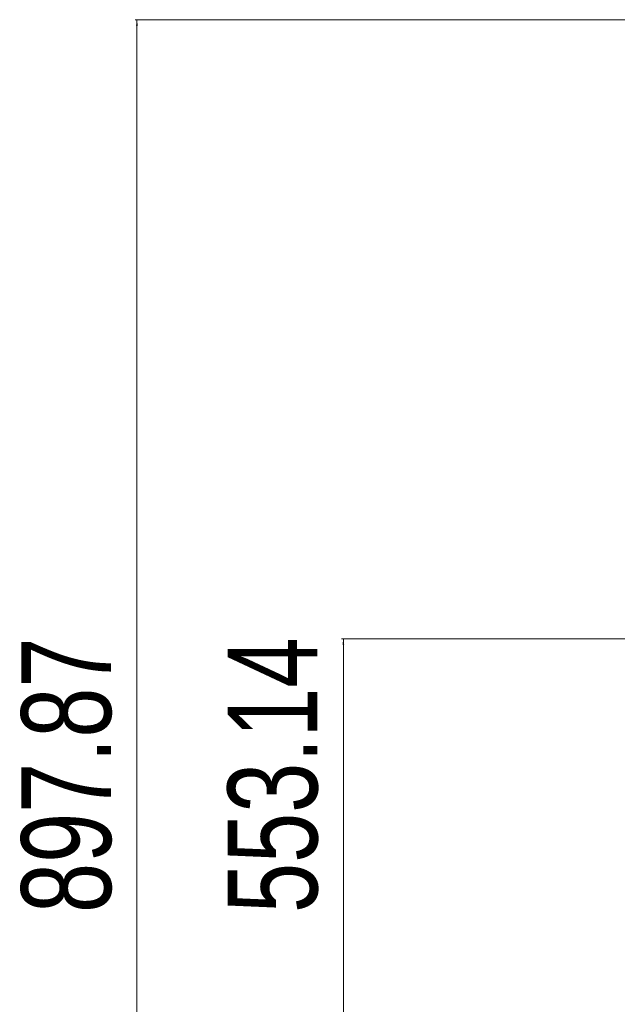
# Model space of a CAD drawing. Header units: millimetres. Extents: x 1529 to 6255, y 1713 to 5797.
# Tile 6 of 82: x 1604 to 1937, y 4851 to 5399. Entities that reach past the tile are written whole.
import ezdxf

# ---------------------------------------------------------------- set-up
doc = ezdxf.new("R2010")
doc.units = ezdxf.units.MM
doc.styles.add('SLDTEXTSTYLE0', font='TXT', dxfattribs={"width": 0.75})
doc.dimstyles.new('SLDDIMSTYLE0', dxfattribs={"dimtxt": 50, "dimasz": 3.302, "dimexe": 0, "dimexo": 0.0625, "dimgap": 12.5, "dimtad": 1, "dimrnd": 1e-09, "dimzin": 12, "dimdsep": 46, "dimtxsty": 'SLDTEXTSTYLE0', "dimsah": 1, "dimcen": 0.09, "dimadec": 0, "dimazin": 3, "dimtfac": 1, "dimtofl": 0, "dimtmove": 0, "dimatfit": 3, "dimfxl": 0, "dimfrac": 2, "dimtolj": 1, "dimtzin": 12, "dimarcsym": 0})

# ---------------------------------------------------------------- blocks, each defined once
blk = doc.blocks.new('_D_9')
at = {"color": 7, "linetype": 'Continuous', "lineweight": 0}
for p, q in [((2015.77, 5054.02), (1783.52, 5054.02)), ((1784.52, 4500.88), (1784.52, 5054.02)), ((2125.2, 4500.88), (1783.52, 4500.88))]:
    blk.add_line(p, q, dxfattribs=at)
for points in [[(1784.52, 5054.02), (1784.01, 5050.72), (1785.03, 5050.72)], [(1784.52, 4500.88), (1785.03, 4504.19), (1784.01, 4504.19)]]:
    blk.add_solid(points, dxfattribs=at)
at = {"color": 7, "linetype": 'Continuous', "lineweight": 0, "insert": (1720.07, 4901.41), "char_height": 50, "attachment_point": 1, "rotation": 90, "style": 'SLDTEXTSTYLE0'}
blk.add_mtext('553.14', dxfattribs=at)
blk = doc.blocks.new('_D_10')
at = {"color": 7, "linetype": 'Continuous', "lineweight": 0}
for p, q in [((2481.75, 5398.75), (1668.53, 5398.75)), ((1669.53, 4500.88), (1669.53, 5398.75)), ((2125.2, 4500.88), (1668.53, 4500.88))]:
    blk.add_line(p, q, dxfattribs=at)
for points in [[(1669.53, 5398.75), (1669.02, 5395.45), (1670.04, 5395.45)], [(1669.53, 4500.88), (1670.04, 4504.19), (1669.02, 4504.19)]]:
    blk.add_solid(points, dxfattribs=at)
at = {"color": 7, "linetype": 'Continuous', "lineweight": 0, "insert": (1605.08, 4901.41), "char_height": 50, "attachment_point": 1, "rotation": 90, "style": 'SLDTEXTSTYLE0'}
blk.add_mtext('897.87', dxfattribs=at)

msp = doc.modelspace()

# ---------------------------------------------------------------- dimensions: what is measured, and where the dimension line sits
at = {"color": 7, "linetype": 'Continuous', "lineweight": 0}
for base, p2, picture, middle in [((1669.531, 5398.753), (2482.747, 5398.753), '_D_10', (1669.531, 5003.006)), ((1784.523, 5054.023), (2016.774, 5054.023), '_D_9', (1784.523, 5003.006))]:
    dim = msp.add_linear_dim(base=base, p1=(2126.2, 4500.883), p2=p2, angle=90, dimstyle='SLDDIMSTYLE0', dxfattribs=at)
    dim.commit()
    dim.dimension.update_dxf_attribs({"geometry": picture, "text_midpoint": middle, "dimtype": 160})

doc.saveas('drawing.dxf')
